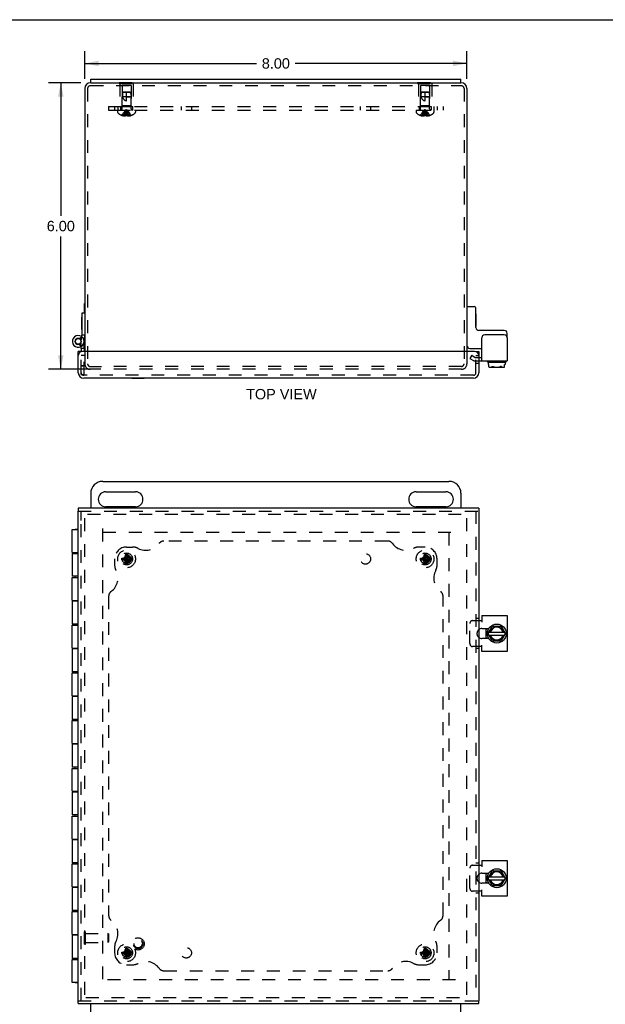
# Model space of a CAD drawing. Header units: inches. Extents: x 0 to 49, y 0 to 31.7.
# Tile 3 of 6: x 12.3 to 24.5, y 11.1 to 31.7. Entities that reach past the tile are written whole.
import ezdxf

# ---------------------------------------------------------------- set-up
doc = ezdxf.new("R2010")
doc.units = ezdxf.units.IN
doc.header["$LTSCALE"] = 2.697115
doc.header["$MEASUREMENT"] = 0
doc.linetypes.add('HIDDEN', pattern=[0.2, 0.1, -0.1])
doc.layers.get('0').update_dxf_attribs({"linetype": 'CONTINUOUS'})
for name, color, linetype in [('DEFAULT_2', 8, 'HIDDEN'), ('DIMENSIONS', 7, 'CONTINUOUS'), ('DOOR_ASSEMBLY', 7, 'CONTINUOUS'), ('SUBPANEL', 7, 'CONTINUOUS')]:
    doc.layers.add(name, color=color, linetype=linetype)
doc.styles.get("Standard").update_dxf_attribs({"font": 'arial.ttf'})
doc.dimstyles.new('DIMSTYLE_1', dxfattribs={"dimtxt": 0.216346, "dimasz": 0.288462, "dimexe": 0.09, "dimexo": 0.07, "dimgap": 0.0375, "dimtad": 0, "dimtih": 1, "dimtoh": 1, "dimzin": 4, "dimdsep": 46, "dimtxsty": 'Standard', "dimblk": '_FILLED', "dimblk1": '_FILLED', "dimblk2": '_FILLED', "dimcen": 0.09, "dimadec": 3, "dimazin": 1, "dimtfac": 1, "dimtdec": 3, "dimtofl": 0, "dimtmove": 0, "dimatfit": 3, "dimldrblk": '_FILLED', "dimfxl": 0, "dimtolj": 1, "dimtzin": 4, "dimarcsym": 0})

# ---------------------------------------------------------------- blocks, each defined once
blk = doc.blocks.new('_FILLED')
at = {"color": 0, "linetype": 'ByBlock'}
blk.add_solid([(0, 0), (-1, 0.2), (-1, -0.2)], dxfattribs=at)
blk = doc.blocks.new('*D4')
at = {"layer": 'DIMENSIONS', "color": 2, "linetype": 'Continuous'}
for p, q in [((13.54, 30.409), (12.86, 30.409)), ((13.12, 30.409), (13.12, 27.625)), ((13.12, 24.409), (13.12, 27.193)), ((13.77, 24.409), (12.86, 24.409))]:
    blk.add_line(p, q, dxfattribs=at)
at = {"layer": 'DIMENSIONS', "color": 2, "linetype": 'Continuous', "xscale": 0.2884615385, "yscale": 0.2884615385, "zscale": 0.2884615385}
for p, rotation in [((13.12, 30.409), 90), ((13.12, 24.409), 270)]:
    blk.add_blockref('_FILLED', p, dxfattribs=dict(at, rotation=rotation))
at = {"layer": 'DIMENSIONS', "color": 2, "linetype": 'Continuous', "insert": (13.12, 27.517), "char_height": 0.2163, "width": 0.58791, "attachment_point": 2, "line_spacing_factor": 0.9}
blk.add_mtext('6.00', dxfattribs=at)
blk = doc.blocks.new('*D10')
at = {"layer": 'DIMENSIONS', "color": 2, "linetype": 'Continuous'}
for p, q in [((13.622, 30.491), (13.622, 31.074)), ((21.622, 30.491), (21.622, 31.074)), ((13.622, 30.815), (17.219, 30.815)), ((21.622, 30.815), (18.024, 30.815))]:
    blk.add_line(p, q, dxfattribs=at)
at = {"layer": 'DIMENSIONS', "color": 2, "linetype": 'Continuous', "xscale": 0.2884615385, "yscale": 0.2884615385, "zscale": 0.2884615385, "rotation": 180}
blk.add_blockref('_FILLED', (13.622, 30.815), dxfattribs=at)
at = {"layer": 'DIMENSIONS', "color": 2, "linetype": 'Continuous', "xscale": 0.2884615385, "yscale": 0.2884615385, "zscale": 0.2884615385}
blk.add_blockref('_FILLED', (21.622, 30.815), dxfattribs=at)
at = {"layer": 'DIMENSIONS', "color": 2, "linetype": 'Continuous', "insert": (17.622, 30.923), "char_height": 0.2163, "width": 0.58791, "attachment_point": 2, "line_spacing_factor": 0.9}
blk.add_mtext('8.00', dxfattribs=at)

msp = doc.modelspace()

# ---------------------------------------------------------------- linework, layer by layer
at = {"color": 7, "linetype": 'Continuous'}
for p, q in [((0, 31.731), (49.038, 31.731)), ((13.747, 30.409), (13.747, 30.484)), ((13.747, 30.409), (21.497, 30.409)), ((21.497, 30.409), (21.497, 30.484)), ((13.618, 25.587), (13.618, 25.787)), ((13.618, 25.787), (13.622, 25.787)), ((21.632, 25.721), (21.772, 25.721)), ((21.812, 25.281), (21.812, 25.681)), ((21.817, 25.568), (21.812, 25.568)), ((21.817, 25.312), (21.817, 25.568)), ((21.817, 25.312), (21.812, 25.312)), ((22.405, 25.221), (21.872, 25.221)), ((22.465, 25.069), (22.465, 25.161)), ((21.682, 24.846), (21.934, 24.846)), ((21.872, 24.658), (21.934, 24.658)), ((22.049, 24.569), (22.049, 24.573)), ((22.059, 24.559), (22.435, 24.559)), ((22.067, 24.559), (22.067, 24.51)), ((22.426, 24.559), (22.426, 24.51)), ((22.445, 24.569), (22.445, 24.573)), ((22.067, 24.51), (22.084, 24.51)), ((22.084, 24.457), (22.084, 24.51)), ((22.387, 24.449), (22.106, 24.449)), ((22.409, 24.51), (22.426, 24.51)), ((22.409, 24.457), (22.409, 24.51)), ((13.997, 22.061), (21.247, 22.061)), ((13.747, 21.811), (13.747, 21.498)), ((14.059, 21.842), (14.684, 21.842)), ((20.559, 21.842), (21.184, 21.842)), ((21.497, 21.811), (21.497, 21.498)), ((14.684, 21.53), (14.059, 21.53)), ((21.184, 21.53), (20.559, 21.53)), ((22.028, 18.768), (22.028, 18.978)), ((22.069, 18.878), (22.153, 19.025)), ((22.162, 19.03), (22.331, 19.03)), ((22.34, 19.025), (22.424, 18.878)), ((22.153, 18.722), (22.069, 18.868)), ((22.084, 18.905), (22.409, 18.905)), ((22.084, 18.841), (22.409, 18.841)), ((22.424, 18.868), (22.34, 18.722)), ((22.331, 18.717), (22.162, 18.717)), ((22.028, 13.643), (22.028, 13.853)), ((22.069, 13.753), (22.153, 13.9)), ((22.162, 13.905), (22.331, 13.905)), ((22.34, 13.9), (22.424, 13.753)), ((22.153, 13.597), (22.069, 13.743)), ((22.084, 13.78), (22.409, 13.78)), ((22.084, 13.716), (22.409, 13.716)), ((22.424, 13.743), (22.34, 13.597)), ((22.331, 13.592), (22.162, 13.592)), ((13.747, 10.811), (13.747, 11.123)), ((21.497, 10.811), (21.497, 11.123))]:
    msp.add_line(p, q, dxfattribs=at)
at = {"color": 3, "linetype": 'Continuous'}
for p, q in [((13.747, 30.409), (13.742, 30.409)), ((13.747, 30.484), (21.497, 30.484)), ((21.502, 30.409), (21.497, 30.409)), ((13.622, 30.289), (13.622, 24.784)), ((21.622, 30.289), (21.622, 24.784)), ((21.934, 24.583), (21.934, 25.069)), ((22.405, 25.129), (21.994, 25.129)), ((22.465, 25.069), (22.465, 24.583)), ((21.872, 24.583), (22.465, 24.583)), ((21.934, 19.248), (22.465, 19.248)), ((21.934, 19.248), (21.934, 19.113)), ((22.465, 19.248), (22.465, 18.498)), ((21.872, 19.144), (21.934, 19.144)), ((21.937, 18.978), (22.079, 18.978)), ((22.079, 18.768), (21.937, 18.768)), ((21.934, 18.602), (21.872, 18.602)), ((21.934, 18.498), (21.934, 18.633)), ((22.465, 18.498), (21.934, 18.498)), ((21.934, 14.123), (22.465, 14.123)), ((21.934, 14.123), (21.934, 13.988)), ((22.465, 14.123), (22.465, 13.373)), ((21.872, 14.019), (21.934, 14.019)), ((21.937, 13.853), (22.079, 13.853)), ((22.079, 13.643), (21.937, 13.643)), ((21.934, 13.477), (21.872, 13.477)), ((21.934, 13.373), (21.934, 13.508)), ((22.465, 13.373), (21.934, 13.373))]:
    msp.add_line(p, q, dxfattribs=at)
at = {"color": 7, "linetype": 'Continuous'}
for points in [[(22.084, 24.457), (22.087, 24.456), (22.089, 24.455), (22.091, 24.455), (22.094, 24.454), (22.096, 24.454), (22.099, 24.453), (22.101, 24.453), (22.103, 24.453), (22.106, 24.453), (22.108, 24.453), (22.111, 24.452), (22.114, 24.453), (22.116, 24.453), (22.119, 24.453), (22.121, 24.453), (22.124, 24.453), (22.126, 24.454), (22.129, 24.454), (22.132, 24.455), (22.134, 24.456), (22.137, 24.457), (22.139, 24.458), (22.142, 24.459), (22.144, 24.461), (22.147, 24.462), (22.149, 24.464), (22.151, 24.467), (22.153, 24.469)], [(22.084, 24.457), (22.086, 24.456), (22.088, 24.455), (22.09, 24.454), (22.092, 24.453), (22.094, 24.452), (22.097, 24.451), (22.099, 24.451), (22.101, 24.45), (22.103, 24.45), (22.106, 24.449)], [(22.153, 24.469), (22.154, 24.47), (22.155, 24.47), (22.155, 24.471), (22.156, 24.471), (22.157, 24.471), (22.158, 24.471), (22.159, 24.471), (22.16, 24.47), (22.161, 24.47), (22.162, 24.469)], [(22.162, 24.469), (22.166, 24.466), (22.171, 24.464), (22.176, 24.462), (22.181, 24.46), (22.186, 24.459), (22.191, 24.458), (22.196, 24.457), (22.201, 24.456), (22.207, 24.455), (22.212, 24.454), (22.218, 24.454), (22.223, 24.453), (22.228, 24.453), (22.234, 24.453), (22.239, 24.453), (22.244, 24.452), (22.25, 24.452), (22.255, 24.453), (22.26, 24.453), (22.265, 24.453), (22.27, 24.453), (22.275, 24.454), (22.279, 24.454), (22.284, 24.455), (22.289, 24.455), (22.294, 24.456), (22.299, 24.457), (22.303, 24.458), (22.308, 24.459), (22.313, 24.461), (22.318, 24.462), (22.322, 24.464), (22.327, 24.467), (22.331, 24.469)], [(22.34, 24.469), (22.339, 24.47), (22.339, 24.47), (22.338, 24.471), (22.337, 24.471), (22.336, 24.471), (22.335, 24.471), (22.334, 24.471), (22.333, 24.47), (22.332, 24.47), (22.331, 24.469)], [(22.34, 24.469), (22.342, 24.467), (22.344, 24.464), (22.347, 24.462), (22.349, 24.46), (22.352, 24.459), (22.355, 24.457), (22.359, 24.456), (22.362, 24.455), (22.366, 24.454), (22.37, 24.453), (22.374, 24.453), (22.378, 24.453), (22.382, 24.452), (22.386, 24.453), (22.39, 24.453), (22.394, 24.453), (22.398, 24.454), (22.402, 24.455), (22.405, 24.456), (22.409, 24.457)], [(22.387, 24.449), (22.391, 24.45), (22.395, 24.451), (22.399, 24.452), (22.402, 24.454), (22.406, 24.455), (22.409, 24.457)]]:
    msp.add_lwpolyline(points, dxfattribs=at)
for centre in [(22.247, 18.873), (22.247, 13.748)]:
    msp.add_circle(centre, 0.198, dxfattribs=at)
at = {"color": 3, "linetype": 'Continuous'}
for centre, radius, start, end in [((13.742, 30.289), 0.12, 90, 180), ((21.502, 30.289), 0.12, 0, 90), ((21.994, 25.069), 0.06, 90, 180), ((22.405, 25.069), 0.06, 0, 90), ((21.937, 18.873), 0.105, 90, 128.2859), ((21.937, 18.873), 0.105, 231.7141, 270), ((21.937, 13.748), 0.105, 90, 128.2859), ((21.937, 13.748), 0.105, 231.7141, 270)]:
    msp.add_arc(centre, radius, start, end, dxfattribs=at)
at = {"color": 7, "linetype": 'Continuous'}
for centre, radius, start, end in [((21.632, 25.711), 0.01, 90, 180), ((21.772, 25.681), 0.04, 0, 90), ((21.872, 25.281), 0.06, 180, 270), ((22.405, 25.161), 0.06, 0, 90), ((21.682, 24.906), 0.06, 180, 270), ((22.059, 24.573), 0.01, 90, 180), ((22.059, 24.569), 0.01, 180, 270), ((22.435, 24.573), 0.01, 0, 90), ((22.435, 24.569), 0.01, 270, 360), ((13.997, 21.811), 0.25, 90, 180), ((21.247, 21.811), 0.25, 0, 90), ((14.059, 21.686), 0.156, 90, 270), ((14.684, 21.686), 0.156, 270, 90), ((20.559, 21.686), 0.156, 90, 270), ((21.184, 21.686), 0.156, 270, 90), ((22.247, 18.873), 0.234, 153.3658, 158.9605), ((22.247, 18.873), 0.144, 12.7971, 167.2029), ((22.247, 18.873), 0.133, 13.922, 166.078), ((22.162, 19.02), 0.01, 90, 150), ((22.331, 19.02), 0.01, 30, 90), ((22.247, 18.873), 0.234, 201.0395, 206.6342), ((22.077, 18.873), 0.01, 150, 210), ((22.247, 18.873), 0.144, 192.7971, 347.2029), ((22.247, 18.873), 0.133, 193.922, 346.078), ((22.416, 18.873), 0.01, 330, 30), ((22.162, 18.727), 0.01, 210, 270), ((22.331, 18.727), 0.01, 270, 330), ((22.247, 13.748), 0.234, 153.3658, 158.9605), ((22.247, 13.748), 0.144, 12.7971, 167.2029), ((22.247, 13.748), 0.133, 13.922, 166.078), ((22.162, 13.895), 0.01, 90, 150), ((22.331, 13.895), 0.01, 30, 90), ((22.247, 13.748), 0.234, 201.0395, 206.6342), ((22.077, 13.748), 0.01, 150, 210), ((22.247, 13.748), 0.144, 192.7971, 347.2029), ((22.247, 13.748), 0.133, 193.922, 346.078), ((22.416, 13.748), 0.01, 330, 30), ((22.162, 13.602), 0.01, 210, 270), ((22.331, 13.602), 0.01, 270, 330)]:
    msp.add_arc(centre, radius, start, end, dxfattribs=at)
at = {"layer": 'DEFAULT_2', "color": 8, "linetype": 'HIDDEN'}
for p, q in [((13.742, 30.349), (21.502, 30.349)), ((14.341, 30.414), (14.341, 30.393)), ((14.341, 30.414), (14.653, 30.414)), ((14.341, 30.393), (14.653, 30.393)), ((14.357, 30.393), (14.357, 29.914)), ((14.402, 30.351), (14.402, 29.924)), ((14.592, 30.351), (14.402, 30.351)), ((14.497, 30.414), (14.497, 30.393)), ((14.592, 30.351), (14.592, 29.924)), ((14.637, 30.393), (14.637, 29.914)), ((14.653, 30.414), (14.653, 30.393)), ((20.591, 30.414), (20.591, 30.393)), ((20.591, 30.414), (20.903, 30.414)), ((20.591, 30.393), (20.903, 30.393)), ((20.607, 30.393), (20.607, 29.914)), ((20.652, 30.351), (20.652, 29.924)), ((20.842, 30.351), (20.652, 30.351)), ((20.747, 30.414), (20.747, 30.393)), ((20.842, 30.351), (20.842, 29.924)), ((20.887, 30.393), (20.887, 29.914)), ((20.903, 30.414), (20.903, 30.393)), ((13.682, 30.289), (13.682, 24.521)), ((14.412, 30.204), (14.403, 30.114)), ((14.403, 29.867), (14.403, 30.114)), ((14.591, 30.114), (14.403, 30.114)), ((14.423, 30.214), (14.412, 30.204)), ((14.412, 30.204), (14.417, 30.209)), ((14.582, 30.204), (14.412, 30.204)), ((14.417, 30.209), (14.423, 30.214)), ((14.571, 30.214), (14.423, 30.214)), ((14.497, 30.034), (14.497, 30.214)), ((14.497, 30.114), (14.591, 30.114)), ((14.571, 30.214), (14.582, 30.204)), ((14.582, 30.204), (14.591, 30.114)), ((14.591, 29.867), (14.591, 30.114)), ((20.662, 30.204), (20.653, 30.114)), ((20.653, 29.867), (20.653, 30.114)), ((20.841, 30.114), (20.653, 30.114)), ((20.673, 30.214), (20.662, 30.204)), ((20.662, 30.204), (20.667, 30.209)), ((20.832, 30.204), (20.662, 30.204)), ((20.667, 30.209), (20.673, 30.214)), ((20.821, 30.214), (20.673, 30.214)), ((20.747, 30.034), (20.747, 30.214)), ((20.747, 30.114), (20.841, 30.114)), ((20.821, 30.214), (20.832, 30.204)), ((20.832, 30.204), (20.841, 30.114)), ((20.841, 29.867), (20.841, 30.114)), ((21.562, 30.289), (21.562, 24.521)), ((14.357, 29.914), (14.637, 29.914)), ((14.402, 29.924), (14.392, 29.914)), ((14.592, 29.924), (14.402, 29.924)), ((14.592, 29.924), (14.602, 29.914)), ((20.607, 29.914), (20.887, 29.914)), ((20.652, 29.924), (20.642, 29.914)), ((20.842, 29.924), (20.652, 29.924)), ((20.842, 29.924), (20.852, 29.914)), ((14.31, 29.839), (14.31, 29.792)), ((14.31, 29.839), (14.683, 29.839)), ((14.397, 29.726), (14.397, 29.726)), ((14.398, 29.726), (14.397, 29.726)), ((14.481, 29.726), (14.398, 29.726)), ((14.428, 29.726), (14.428, 29.716)), ((14.462, 29.726), (14.462, 29.711)), ((14.481, 29.726), (14.483, 29.748)), ((14.481, 29.726), (14.481, 29.716)), ((14.481, 29.726), (14.481, 29.726)), ((14.505, 29.79), (14.502, 29.811)), ((14.508, 29.769), (14.505, 29.79)), ((14.51, 29.748), (14.508, 29.77)), ((14.512, 29.726), (14.51, 29.748)), ((14.512, 29.726), (14.512, 29.716)), ((14.512, 29.726), (14.512, 29.726)), ((14.595, 29.726), (14.512, 29.726)), ((14.531, 29.726), (14.531, 29.711)), ((14.565, 29.726), (14.565, 29.716)), ((14.595, 29.726), (14.596, 29.726)), ((14.596, 29.726), (14.596, 29.726)), ((14.683, 29.839), (14.683, 29.792)), ((20.56, 29.839), (20.933, 29.839)), ((20.56, 29.839), (20.56, 29.792)), ((20.647, 29.726), (20.647, 29.726)), ((20.648, 29.726), (20.647, 29.726)), ((20.731, 29.726), (20.648, 29.726)), ((20.678, 29.726), (20.678, 29.716)), ((20.712, 29.726), (20.712, 29.711)), ((20.731, 29.726), (20.733, 29.748)), ((20.731, 29.726), (20.731, 29.726)), ((20.731, 29.726), (20.731, 29.716)), ((20.755, 29.79), (20.752, 29.811)), ((20.758, 29.769), (20.755, 29.79)), ((20.76, 29.748), (20.758, 29.77)), ((20.762, 29.726), (20.76, 29.748)), ((20.845, 29.726), (20.762, 29.726)), ((20.762, 29.726), (20.762, 29.716)), ((20.762, 29.726), (20.762, 29.726)), ((20.781, 29.726), (20.781, 29.711)), ((20.815, 29.726), (20.815, 29.716)), ((20.846, 29.726), (20.845, 29.726)), ((20.846, 29.726), (20.846, 29.726)), ((20.933, 29.839), (20.933, 29.792)), ((13.622, 24.784), (13.622, 24.521)), ((21.622, 24.784), (21.622, 24.521)), ((21.722, 24.701), (21.684, 24.636)), ((21.684, 24.636), (21.759, 24.593)), ((21.722, 24.701), (21.796, 24.658)), ((21.796, 24.658), (21.872, 24.658)), ((21.796, 24.583), (21.872, 24.583)), ((13.734, 24.469), (13.972, 24.469)), ((21.51, 24.409), (13.734, 24.409)), ((21.51, 24.469), (13.972, 24.469)), ((13.622, 11.308), (13.622, 21.351)), ((13.682, 21.373), (21.6, 21.373)), ((21.622, 11.308), (21.622, 21.313)), ((13.997, 11.631), (13.997, 21.134)), ((14.005, 20.998), (21.383, 20.998)), ((21.247, 20.99), (21.247, 11.631)), ((14.397, 20.451), (14.596, 20.42)), ((14.397, 20.451), (14.398, 20.451)), ((14.397, 20.42), (14.596, 20.451)), ((14.398, 20.42), (14.397, 20.42)), ((14.398, 20.451), (14.428, 20.451)), ((14.428, 20.42), (14.398, 20.42)), ((14.497, 20.436), (14.423, 20.436)), ((14.428, 20.451), (14.462, 20.471)), ((14.428, 20.451), (14.565, 20.42)), ((14.428, 20.42), (14.565, 20.451)), ((14.462, 20.401), (14.428, 20.42)), ((14.462, 20.471), (14.481, 20.504)), ((14.462, 20.401), (14.531, 20.471)), ((14.531, 20.401), (14.462, 20.471)), ((14.481, 20.337), (14.512, 20.535)), ((14.481, 20.534), (14.481, 20.535)), ((14.512, 20.337), (14.481, 20.535)), ((14.481, 20.504), (14.481, 20.534)), ((14.481, 20.367), (14.512, 20.504)), ((14.512, 20.367), (14.481, 20.504)), ((14.497, 20.342), (14.497, 20.436)), ((14.512, 20.535), (14.512, 20.534)), ((14.512, 20.534), (14.512, 20.504)), ((14.512, 20.504), (14.531, 20.471)), ((14.531, 20.471), (14.565, 20.451)), ((14.565, 20.42), (14.531, 20.401)), ((14.565, 20.451), (14.595, 20.451)), ((14.595, 20.42), (14.565, 20.42)), ((14.595, 20.451), (14.596, 20.451)), ((14.596, 20.42), (14.595, 20.42)), ((20.647, 20.42), (20.846, 20.451)), ((20.647, 20.451), (20.648, 20.451)), ((20.647, 20.451), (20.846, 20.42)), ((20.648, 20.42), (20.647, 20.42)), ((20.648, 20.451), (20.678, 20.451)), ((20.678, 20.42), (20.648, 20.42)), ((20.747, 20.436), (20.673, 20.436)), ((20.678, 20.451), (20.712, 20.471)), ((20.678, 20.42), (20.815, 20.451)), ((20.678, 20.451), (20.815, 20.42)), ((20.712, 20.401), (20.678, 20.42)), ((20.712, 20.471), (20.731, 20.504)), ((20.712, 20.401), (20.781, 20.471)), ((20.781, 20.401), (20.712, 20.471)), ((20.731, 20.337), (20.762, 20.535)), ((20.731, 20.534), (20.731, 20.535)), ((20.762, 20.337), (20.731, 20.535)), ((20.731, 20.504), (20.731, 20.534)), ((20.731, 20.367), (20.762, 20.504)), ((20.762, 20.367), (20.731, 20.504)), ((20.747, 20.342), (20.747, 20.436)), ((20.762, 20.535), (20.762, 20.534)), ((20.762, 20.534), (20.762, 20.504)), ((20.762, 20.504), (20.781, 20.471)), ((20.781, 20.471), (20.815, 20.451)), ((20.815, 20.42), (20.781, 20.401)), ((20.815, 20.451), (20.845, 20.451)), ((20.845, 20.42), (20.815, 20.42)), ((20.845, 20.451), (20.846, 20.451)), ((20.846, 20.42), (20.845, 20.42)), ((14.481, 20.367), (14.462, 20.401)), ((14.481, 20.337), (14.481, 20.367)), ((14.481, 20.337), (14.481, 20.337)), ((14.531, 20.401), (14.512, 20.367)), ((14.512, 20.367), (14.512, 20.337)), ((14.512, 20.337), (14.512, 20.337)), ((20.731, 20.367), (20.712, 20.401)), ((20.731, 20.337), (20.731, 20.367)), ((20.731, 20.337), (20.731, 20.337)), ((20.781, 20.401), (20.762, 20.367)), ((20.762, 20.367), (20.762, 20.337)), ((20.762, 20.337), (20.762, 20.337)), ((21.684, 18.662), (21.684, 19.084)), ((21.736, 19.144), (21.872, 19.144)), ((21.872, 18.602), (21.736, 18.602)), ((21.684, 13.537), (21.684, 13.959)), ((21.736, 14.019), (21.872, 14.019)), ((21.872, 13.477), (21.736, 13.477)), ((13.618, 12.37), (13.618, 12.626)), ((13.618, 12.626), (13.636, 12.626)), ((13.636, 12.37), (13.636, 12.626)), ((13.636, 12.592), (14.108, 12.592)), ((14.118, 12.582), (14.108, 12.592)), ((14.108, 12.592), (14.108, 12.404)), ((14.118, 12.582), (14.118, 12.414)), ((13.636, 12.404), (14.108, 12.404)), ((14.118, 12.414), (14.108, 12.404)), ((13.618, 12.37), (13.636, 12.37)), ((14.397, 12.201), (14.596, 12.17)), ((14.397, 12.201), (14.398, 12.201)), ((14.397, 12.17), (14.596, 12.201)), ((14.398, 12.17), (14.397, 12.17)), ((14.398, 12.201), (14.428, 12.201)), ((14.428, 12.17), (14.398, 12.17)), ((14.497, 12.186), (14.423, 12.186)), ((14.428, 12.201), (14.462, 12.221)), ((14.428, 12.201), (14.565, 12.17)), ((14.428, 12.17), (14.565, 12.201)), ((14.462, 12.151), (14.428, 12.17)), ((14.462, 12.221), (14.481, 12.254)), ((14.531, 12.151), (14.462, 12.221)), ((14.462, 12.151), (14.531, 12.221)), ((14.512, 12.087), (14.481, 12.285)), ((14.481, 12.284), (14.481, 12.285)), ((14.481, 12.087), (14.512, 12.285)), ((14.481, 12.254), (14.481, 12.284)), ((14.512, 12.117), (14.481, 12.254)), ((14.481, 12.117), (14.512, 12.254)), ((14.497, 12.092), (14.497, 12.186)), ((14.512, 12.285), (14.512, 12.284)), ((14.512, 12.284), (14.512, 12.254)), ((14.512, 12.254), (14.531, 12.221)), ((14.531, 12.221), (14.565, 12.201)), ((14.565, 12.17), (14.531, 12.151)), ((14.565, 12.201), (14.595, 12.201)), ((14.595, 12.17), (14.565, 12.17)), ((14.595, 12.201), (14.596, 12.201)), ((14.596, 12.17), (14.595, 12.17)), ((20.647, 12.17), (20.846, 12.201)), ((20.647, 12.201), (20.648, 12.201)), ((20.647, 12.201), (20.846, 12.17)), ((20.648, 12.17), (20.647, 12.17)), ((20.648, 12.201), (20.678, 12.201)), ((20.678, 12.17), (20.648, 12.17)), ((20.747, 12.186), (20.673, 12.186)), ((20.678, 12.201), (20.712, 12.221)), ((20.678, 12.17), (20.815, 12.201)), ((20.678, 12.201), (20.815, 12.17)), ((20.712, 12.151), (20.678, 12.17)), ((20.712, 12.221), (20.731, 12.254)), ((20.712, 12.221), (20.781, 12.151)), ((20.712, 12.151), (20.781, 12.221)), ((20.762, 12.087), (20.731, 12.285)), ((20.731, 12.284), (20.731, 12.285)), ((20.731, 12.087), (20.762, 12.285)), ((20.731, 12.254), (20.731, 12.284)), ((20.762, 12.117), (20.731, 12.254)), ((20.731, 12.117), (20.762, 12.254)), ((20.747, 12.092), (20.747, 12.186)), ((20.762, 12.285), (20.762, 12.284)), ((20.762, 12.284), (20.762, 12.254)), ((20.762, 12.254), (20.781, 12.221)), ((20.781, 12.221), (20.815, 12.201)), ((20.815, 12.17), (20.781, 12.151)), ((20.815, 12.201), (20.845, 12.201)), ((20.845, 12.17), (20.815, 12.17)), ((20.845, 12.201), (20.846, 12.201)), ((20.846, 12.17), (20.845, 12.17)), ((14.481, 12.117), (14.462, 12.151)), ((14.481, 12.087), (14.481, 12.117)), ((14.481, 12.087), (14.481, 12.087)), ((14.531, 12.151), (14.512, 12.117)), ((14.512, 12.117), (14.512, 12.087)), ((14.512, 12.087), (14.512, 12.087)), ((20.731, 12.117), (20.712, 12.151)), ((20.731, 12.087), (20.731, 12.117)), ((20.731, 12.087), (20.731, 12.087)), ((20.781, 12.151), (20.762, 12.117)), ((20.762, 12.117), (20.762, 12.087)), ((20.762, 12.087), (20.762, 12.087)), ((21.383, 11.623), (13.861, 11.623)), ((13.644, 11.248), (21.6, 11.248))]:
    msp.add_line(p, q, dxfattribs=at)
for points in [[(14.412, 30.204), (14.411, 30.193), (14.41, 30.181), (14.41, 30.169), (14.409, 30.157), (14.41, 30.146), (14.41, 30.135), (14.411, 30.124), (14.412, 30.114)], [(14.412, 30.114), (14.415, 30.107), (14.417, 30.1), (14.419, 30.093), (14.422, 30.087), (14.425, 30.082), (14.428, 30.077), (14.431, 30.072), (14.434, 30.067), (14.437, 30.064), (14.44, 30.06), (14.443, 30.057), (14.446, 30.054), (14.449, 30.051), (14.453, 30.049), (14.456, 30.046), (14.459, 30.044), (14.462, 30.042), (14.466, 30.041), (14.469, 30.039), (14.473, 30.038), (14.477, 30.037), (14.481, 30.036), (14.485, 30.035), (14.488, 30.034), (14.493, 30.034), (14.497, 30.034)], [(20.662, 30.204), (20.661, 30.193), (20.66, 30.181), (20.66, 30.169), (20.659, 30.157), (20.66, 30.146), (20.66, 30.135), (20.661, 30.124), (20.662, 30.114)], [(20.662, 30.114), (20.665, 30.107), (20.667, 30.1), (20.669, 30.093), (20.672, 30.087), (20.675, 30.082), (20.678, 30.077), (20.681, 30.072), (20.684, 30.067), (20.687, 30.064), (20.69, 30.06), (20.693, 30.057), (20.696, 30.054), (20.699, 30.051), (20.703, 30.049), (20.706, 30.046), (20.709, 30.044), (20.712, 30.042), (20.716, 30.041), (20.719, 30.039), (20.723, 30.038), (20.727, 30.037), (20.731, 30.036), (20.735, 30.035), (20.738, 30.034), (20.743, 30.034), (20.747, 30.034)], [(14.397, 29.726), (14.411, 29.748), (14.426, 29.77), (14.442, 29.79), (14.459, 29.811), (14.477, 29.83), (14.497, 29.85)], [(14.428, 29.726), (14.437, 29.748), (14.448, 29.769), (14.459, 29.79), (14.471, 29.811), (14.483, 29.83), (14.497, 29.85)], [(14.462, 29.711), (14.458, 29.711), (14.454, 29.711), (14.449, 29.712), (14.445, 29.712), (14.441, 29.713), (14.437, 29.714), (14.433, 29.715), (14.428, 29.716)], [(14.462, 29.726), (14.466, 29.748), (14.472, 29.769), (14.477, 29.79), (14.483, 29.811), (14.49, 29.83), (14.497, 29.85)], [(14.481, 29.716), (14.479, 29.715), (14.476, 29.714), (14.474, 29.713), (14.471, 29.712), (14.469, 29.712), (14.466, 29.711), (14.464, 29.711), (14.462, 29.711)], [(14.512, 29.726), (14.507, 29.726), (14.502, 29.726), (14.497, 29.726), (14.491, 29.726), (14.486, 29.726), (14.481, 29.726)], [(14.483, 29.748), (14.486, 29.77), (14.488, 29.79), (14.491, 29.811), (14.494, 29.83), (14.497, 29.85)], [(14.485, 29.769), (14.488, 29.79), (14.491, 29.811), (14.494, 29.83), (14.497, 29.85)], [(14.502, 29.811), (14.5, 29.83), (14.497, 29.85)], [(14.502, 29.811), (14.5, 29.83), (14.497, 29.85)], [(14.531, 29.726), (14.527, 29.748), (14.521, 29.769), (14.516, 29.79), (14.51, 29.811), (14.503, 29.83), (14.497, 29.85)], [(14.565, 29.726), (14.556, 29.748), (14.545, 29.769), (14.534, 29.79), (14.523, 29.811), (14.51, 29.83), (14.497, 29.85)], [(14.596, 29.726), (14.582, 29.748), (14.567, 29.77), (14.551, 29.79), (14.534, 29.811), (14.516, 29.83), (14.497, 29.85)], [(14.531, 29.711), (14.529, 29.711), (14.527, 29.711), (14.524, 29.712), (14.522, 29.712), (14.519, 29.713), (14.517, 29.714), (14.514, 29.715), (14.512, 29.716)], [(14.565, 29.716), (14.561, 29.715), (14.556, 29.714), (14.552, 29.713), (14.548, 29.712), (14.544, 29.712), (14.54, 29.711), (14.535, 29.711), (14.531, 29.711)], [(20.647, 29.726), (20.661, 29.748), (20.676, 29.77), (20.692, 29.79), (20.709, 29.811), (20.727, 29.83), (20.747, 29.85)], [(20.678, 29.726), (20.687, 29.748), (20.698, 29.769), (20.709, 29.79), (20.721, 29.811), (20.733, 29.83), (20.747, 29.85)], [(20.712, 29.711), (20.708, 29.711), (20.704, 29.711), (20.699, 29.712), (20.695, 29.712), (20.691, 29.713), (20.687, 29.714), (20.683, 29.715), (20.678, 29.716)], [(20.712, 29.726), (20.716, 29.748), (20.722, 29.769), (20.727, 29.79), (20.733, 29.811), (20.74, 29.83), (20.747, 29.85)], [(20.731, 29.716), (20.729, 29.715), (20.726, 29.714), (20.724, 29.713), (20.721, 29.712), (20.719, 29.712), (20.716, 29.711), (20.714, 29.711), (20.712, 29.711)], [(20.752, 29.726), (20.747, 29.726), (20.741, 29.726), (20.736, 29.726), (20.731, 29.726)], [(20.733, 29.748), (20.736, 29.77), (20.738, 29.79), (20.741, 29.811), (20.744, 29.83), (20.747, 29.85)], [(20.735, 29.769), (20.738, 29.79), (20.741, 29.811), (20.744, 29.83), (20.747, 29.85)], [(20.781, 29.726), (20.777, 29.748), (20.771, 29.769), (20.766, 29.79), (20.76, 29.811), (20.753, 29.83), (20.747, 29.85)], [(20.752, 29.811), (20.75, 29.83), (20.747, 29.85)], [(20.752, 29.811), (20.75, 29.83), (20.747, 29.85)], [(20.815, 29.726), (20.806, 29.748), (20.795, 29.769), (20.784, 29.79), (20.773, 29.811), (20.76, 29.83), (20.747, 29.85)], [(20.846, 29.726), (20.832, 29.748), (20.817, 29.77), (20.801, 29.79), (20.784, 29.811), (20.766, 29.83), (20.747, 29.85)], [(20.752, 29.726), (20.757, 29.726), (20.762, 29.726)], [(20.781, 29.711), (20.779, 29.711), (20.777, 29.711), (20.774, 29.712), (20.772, 29.712), (20.769, 29.713), (20.767, 29.714), (20.764, 29.715), (20.762, 29.716)], [(20.815, 29.716), (20.811, 29.715), (20.806, 29.714), (20.802, 29.713), (20.798, 29.712), (20.794, 29.712), (20.79, 29.711), (20.785, 29.711), (20.781, 29.711)], [(14.397, 20.436), (14.397, 20.438), (14.397, 20.441), (14.397, 20.444), (14.397, 20.446), (14.397, 20.449), (14.397, 20.451)], [(14.397, 20.42), (14.397, 20.423), (14.397, 20.425), (14.397, 20.428), (14.397, 20.431), (14.397, 20.433), (14.397, 20.436)], [(14.412, 20.433), (14.411, 20.429), (14.41, 20.424), (14.41, 20.42), (14.409, 20.415), (14.41, 20.41), (14.41, 20.404), (14.411, 20.399), (14.412, 20.394)], [(14.412, 20.433), (14.414, 20.433), (14.417, 20.434), (14.42, 20.435), (14.423, 20.436)], [(14.481, 20.535), (14.486, 20.535), (14.491, 20.535), (14.497, 20.535), (14.502, 20.535), (14.507, 20.535), (14.512, 20.535)], [(14.596, 20.451), (14.596, 20.449), (14.596, 20.446), (14.596, 20.444), (14.596, 20.441), (14.596, 20.438), (14.596, 20.436)], [(14.596, 20.436), (14.596, 20.433), (14.596, 20.431), (14.596, 20.428), (14.596, 20.425), (14.596, 20.423), (14.596, 20.42)], [(20.647, 20.436), (20.647, 20.438), (20.647, 20.441), (20.647, 20.444), (20.647, 20.446), (20.647, 20.449), (20.647, 20.451)], [(20.647, 20.42), (20.647, 20.423), (20.647, 20.425), (20.647, 20.428), (20.647, 20.431), (20.647, 20.433), (20.647, 20.436)], [(20.662, 20.433), (20.661, 20.429), (20.66, 20.424), (20.66, 20.42), (20.659, 20.415), (20.66, 20.41), (20.66, 20.404), (20.661, 20.399), (20.662, 20.394)], [(20.662, 20.433), (20.664, 20.433), (20.667, 20.434), (20.67, 20.435), (20.673, 20.436)], [(20.731, 20.535), (20.736, 20.535), (20.741, 20.535), (20.747, 20.535), (20.752, 20.535), (20.757, 20.535), (20.762, 20.535)], [(20.846, 20.451), (20.846, 20.449), (20.846, 20.446), (20.846, 20.444), (20.846, 20.441), (20.846, 20.438), (20.846, 20.436)], [(20.846, 20.436), (20.846, 20.433), (20.846, 20.431), (20.846, 20.428), (20.846, 20.425), (20.846, 20.423), (20.846, 20.42)], [(14.512, 20.337), (14.507, 20.336), (14.502, 20.336), (14.497, 20.336), (14.491, 20.336), (14.486, 20.336), (14.481, 20.337)], [(20.762, 20.337), (20.757, 20.336), (20.752, 20.336), (20.747, 20.336), (20.741, 20.336), (20.736, 20.336), (20.731, 20.337)], [(21.736, 19.144), (21.73, 19.144), (21.725, 19.143), (21.719, 19.141), (21.714, 19.139), (21.709, 19.135), (21.704, 19.131), (21.7, 19.127), (21.696, 19.122), (21.692, 19.116), (21.689, 19.111), (21.687, 19.104), (21.686, 19.098), (21.685, 19.091), (21.684, 19.084)], [(21.684, 18.662), (21.685, 18.655), (21.686, 18.649), (21.687, 18.642), (21.689, 18.636), (21.692, 18.63), (21.696, 18.625), (21.7, 18.62), (21.704, 18.615), (21.709, 18.611), (21.714, 18.608), (21.719, 18.605), (21.725, 18.604), (21.73, 18.602), (21.736, 18.602)], [(21.736, 14.019), (21.73, 14.019), (21.725, 14.018), (21.719, 14.016), (21.714, 14.014), (21.709, 14.01), (21.704, 14.006), (21.7, 14.002), (21.696, 13.997), (21.692, 13.991), (21.689, 13.986), (21.687, 13.979), (21.686, 13.973), (21.685, 13.966), (21.684, 13.959)], [(21.684, 13.537), (21.685, 13.53), (21.686, 13.524), (21.687, 13.517), (21.689, 13.511), (21.692, 13.505), (21.696, 13.5), (21.7, 13.495), (21.704, 13.49), (21.709, 13.486), (21.714, 13.483), (21.719, 13.48), (21.725, 13.479), (21.73, 13.477), (21.736, 13.477)], [(14.397, 12.186), (14.397, 12.188), (14.397, 12.191), (14.397, 12.194), (14.397, 12.196), (14.397, 12.199), (14.397, 12.201)], [(14.397, 12.17), (14.397, 12.173), (14.397, 12.175), (14.397, 12.178), (14.397, 12.181), (14.397, 12.183), (14.397, 12.186)], [(14.412, 12.183), (14.411, 12.179), (14.41, 12.174), (14.41, 12.17), (14.409, 12.165), (14.41, 12.16), (14.41, 12.154), (14.411, 12.149), (14.412, 12.144)], [(14.412, 12.183), (14.414, 12.183), (14.417, 12.184), (14.42, 12.185), (14.423, 12.186)], [(14.481, 12.285), (14.486, 12.285), (14.491, 12.285), (14.497, 12.285), (14.502, 12.285), (14.507, 12.285), (14.512, 12.285)], [(14.596, 12.201), (14.596, 12.199), (14.596, 12.196), (14.596, 12.194), (14.596, 12.191), (14.596, 12.188), (14.596, 12.186)], [(14.596, 12.186), (14.596, 12.183), (14.596, 12.181), (14.596, 12.178), (14.596, 12.175), (14.596, 12.173), (14.596, 12.17)], [(20.647, 12.186), (20.647, 12.188), (20.647, 12.191), (20.647, 12.194), (20.647, 12.196), (20.647, 12.199), (20.647, 12.201)], [(20.647, 12.17), (20.647, 12.173), (20.647, 12.175), (20.647, 12.178), (20.647, 12.181), (20.647, 12.183), (20.647, 12.186)], [(20.662, 12.183), (20.661, 12.179), (20.66, 12.174), (20.66, 12.17), (20.659, 12.165), (20.66, 12.16), (20.66, 12.154), (20.661, 12.149), (20.662, 12.144)], [(20.662, 12.183), (20.664, 12.183), (20.667, 12.184), (20.67, 12.185), (20.673, 12.186)], [(20.731, 12.285), (20.736, 12.285), (20.741, 12.285), (20.747, 12.285), (20.752, 12.285), (20.757, 12.285), (20.762, 12.285)], [(20.846, 12.201), (20.846, 12.199), (20.846, 12.196), (20.846, 12.194), (20.846, 12.191), (20.846, 12.188), (20.846, 12.186)], [(20.846, 12.186), (20.846, 12.183), (20.846, 12.181), (20.846, 12.178), (20.846, 12.175), (20.846, 12.173), (20.846, 12.17)], [(14.512, 12.087), (14.507, 12.086), (14.502, 12.086), (14.497, 12.086), (14.491, 12.086), (14.486, 12.086), (14.481, 12.087)], [(20.762, 12.087), (20.757, 12.086), (20.752, 12.086), (20.747, 12.086), (20.741, 12.086), (20.736, 12.086), (20.731, 12.087)]]:
    msp.add_lwpolyline(points, dxfattribs=at)
for centre, radius in [((14.497, 20.436), 0.186), ((14.497, 20.436), 0.094), ((20.747, 20.436), 0.186), ((20.747, 20.436), 0.094), ((14.497, 12.186), 0.186), ((14.497, 12.186), 0.094), ((20.747, 12.186), 0.186), ((20.747, 12.186), 0.094)]:
    msp.add_circle(centre, radius, dxfattribs=at)
for centre, radius, start, end in [((13.742, 30.289), 0.06, 90, 180), ((21.502, 30.289), 0.06, 0, 90), ((14.33, 29.792), 0.02, 180, 226.4862), ((14.497, 29.968), 0.262, 226.4862, 247.6643), ((14.374, 29.867), 0.0282, 270, 360), ((14.497, 29.968), 0.261, 247.9106, 254.8059), ((14.497, 29.968), 0.261, 285.1941, 292.0894), ((14.619, 29.867), 0.0282, 180, 270), ((14.497, 29.968), 0.262, 292.3357, 313.5138), ((14.663, 29.792), 0.02, 313.5138, 360), ((20.58, 29.792), 0.02, 180, 226.4862), ((20.747, 29.968), 0.262, 226.4862, 247.6643), ((20.624, 29.867), 0.0282, 270, 360), ((20.747, 29.968), 0.261, 247.9106, 254.8059), ((20.747, 29.968), 0.261, 285.1941, 292.0894), ((20.869, 29.867), 0.0282, 180, 270), ((20.747, 29.968), 0.262, 292.3357, 313.5138), ((20.913, 29.792), 0.02, 313.5138, 360), ((21.796, 24.658), 0.075, 240, 270), ((13.734, 24.521), 0.112, 180, 270), ((13.734, 24.521), 0.052, 180, 270), ((21.51, 24.521), 0.112, 270, 360), ((21.51, 24.521), 0.052, 270, 360), ((14.497, 20.436), 0.085, 270, 182.1618), ((14.497, 20.436), 0.074, 270, 180), ((20.747, 20.436), 0.085, 270, 182.1618), ((20.747, 20.436), 0.074, 270, 180), ((21.937, 18.873), 0.105, 128.2859, 231.7141), ((21.937, 13.748), 0.105, 128.2859, 231.7141), ((14.497, 12.186), 0.085, 270, 182.1618), ((14.497, 12.186), 0.074, 270, 180), ((20.747, 12.186), 0.085, 270, 182.1618), ((20.747, 12.186), 0.074, 270, 180)]:
    msp.add_arc(centre, radius, start, end, dxfattribs=at)
at = {"layer": 'DOOR_ASSEMBLY', "color": 7, "linetype": 'Continuous'}
for p, q in [((13.562, 25.587), (13.562, 25.124)), ((13.622, 25.587), (13.562, 25.587)), ((13.622, 25.587), (13.622, 25.124)), ((13.558, 25.241), (13.558, 25.497)), ((13.558, 25.497), (13.562, 25.497)), ((13.558, 25.241), (13.562, 25.241)), ((13.554, 25.094), (13.52, 25.045)), ((13.547, 24.986), (13.561, 25.124)), ((13.622, 25.124), (13.562, 25.124)), ((13.547, 24.784), (13.487, 24.784)), ((13.547, 24.842), (13.547, 24.887)), ((13.547, 24.842), (13.547, 24.784)), ((13.607, 24.842), (13.547, 24.842)), ((21.812, 24.784), (21.872, 24.784)), ((14.609, 24.219), (14.609, 24.224)), ((14.609, 24.219), (14.865, 24.219)), ((14.865, 24.219), (14.865, 24.224)), ((13.487, 21.498), (13.487, 21.438)), ((21.872, 21.498), (21.872, 21.438)), ((13.423, 21.056), (13.423, 21.061)), ((13.423, 21.061), (13.487, 21.061)), ((13.423, 20.553), (13.423, 20.569)), ((13.423, 20.049), (13.423, 20.073)), ((13.423, 19.553), (13.423, 19.569)), ((13.423, 19.049), (13.423, 19.073)), ((13.423, 18.553), (13.423, 18.569)), ((13.423, 18.049), (13.423, 18.073)), ((13.423, 17.553), (13.423, 17.569)), ((13.423, 17.049), (13.423, 17.073)), ((13.423, 16.553), (13.423, 16.569)), ((13.423, 16.049), (13.423, 16.073)), ((13.423, 15.553), (13.423, 15.569)), ((13.423, 15.049), (13.423, 15.073)), ((13.423, 14.553), (13.423, 14.569)), ((13.423, 14.049), (13.423, 14.073)), ((13.423, 13.553), (13.423, 13.569)), ((13.423, 13.049), (13.423, 13.073)), ((13.423, 12.553), (13.423, 12.569)), ((13.423, 12.049), (13.423, 12.069)), ((13.423, 11.561), (13.423, 11.566)), ((13.423, 11.561), (13.487, 11.561)), ((13.487, 11.123), (13.487, 11.183)), ((21.872, 11.123), (21.872, 11.183))]:
    msp.add_line(p, q, dxfattribs=at)
at = {"layer": 'DOOR_ASSEMBLY', "color": 8, "linetype": 'HIDDEN'}
for p, q in [((13.547, 24.887), (13.547, 24.993)), ((13.607, 24.98), (13.607, 24.993)), ((13.543, 24.885), (13.514, 24.937)), ((13.607, 24.842), (13.547, 24.842)), ((13.547, 24.336), (13.547, 24.784)), ((13.547, 24.297), (13.547, 24.784)), ((13.607, 24.297), (13.607, 24.784)), ((21.812, 24.336), (21.812, 24.784)), ((13.607, 24.697), (13.547, 24.697)), ((21.872, 24.688), (21.812, 24.688)), ((13.547, 24.487), (13.607, 24.487)), ((13.547, 24.484), (13.607, 24.484)), ((21.872, 24.532), (21.812, 24.532)), ((13.547, 24.297), (13.607, 24.297)), ((21.76, 24.284), (13.599, 24.284)), ((13.487, 21.438), (21.872, 21.438)), ((13.547, 11.183), (13.547, 21.438)), ((13.547, 21.241), (13.547, 21.431)), ((21.812, 21.438), (21.812, 11.183)), ((21.872, 19.186), (21.812, 19.186)), ((21.872, 18.561), (21.812, 18.561)), ((21.872, 14.061), (21.812, 14.061)), ((21.872, 13.436), (21.812, 13.436)), ((13.487, 11.183), (21.872, 11.183))]:
    msp.add_line(p, q, dxfattribs=at)
at = {"layer": 'DOOR_ASSEMBLY', "color": 3, "linetype": 'Continuous'}
for p, q in [((13.606, 24.98), (13.621, 25.119)), ((13.607, 24.842), (13.607, 24.98)), ((13.487, 24.336), (13.487, 24.784)), ((21.782, 24.784), (13.577, 24.784)), ((13.607, 24.842), (13.607, 24.784)), ((21.872, 24.784), (21.872, 24.336)), ((21.76, 24.224), (13.599, 24.224)), ((21.872, 21.498), (13.487, 21.498)), ((13.487, 11.183), (13.487, 21.438)), ((21.872, 21.438), (21.872, 11.183)), ((13.361, 20.569), (13.361, 21.056)), ((13.361, 21.056), (13.487, 21.056)), ((13.361, 20.569), (13.487, 20.569)), ((13.361, 20.553), (13.361, 20.073)), ((13.361, 20.553), (13.487, 20.553)), ((13.487, 20.073), (13.361, 20.073)), ((13.361, 19.569), (13.361, 20.049)), ((13.361, 20.049), (13.487, 20.049)), ((13.361, 19.569), (13.487, 19.569)), ((13.361, 19.553), (13.361, 19.073)), ((13.487, 19.553), (13.361, 19.553)), ((13.487, 19.073), (13.361, 19.073)), ((13.361, 18.569), (13.361, 19.049)), ((13.361, 19.049), (13.487, 19.049)), ((13.361, 18.569), (13.487, 18.569)), ((13.361, 18.553), (13.361, 18.073)), ((13.487, 18.553), (13.361, 18.553)), ((13.487, 18.073), (13.361, 18.073)), ((13.361, 17.569), (13.361, 18.049)), ((13.361, 18.049), (13.487, 18.049)), ((13.361, 17.569), (13.487, 17.569)), ((13.361, 17.553), (13.361, 17.073)), ((13.487, 17.553), (13.361, 17.553)), ((13.487, 17.073), (13.361, 17.073)), ((13.361, 16.569), (13.361, 17.049)), ((13.361, 17.049), (13.487, 17.049)), ((13.361, 16.569), (13.487, 16.569)), ((13.361, 16.553), (13.361, 16.073)), ((13.487, 16.553), (13.361, 16.553)), ((13.487, 16.073), (13.361, 16.073)), ((13.361, 15.569), (13.361, 16.049)), ((13.361, 16.049), (13.487, 16.049)), ((13.361, 15.569), (13.487, 15.569)), ((13.361, 15.553), (13.361, 15.073)), ((13.487, 15.553), (13.361, 15.553)), ((13.487, 15.073), (13.361, 15.073)), ((13.361, 14.569), (13.361, 15.049)), ((13.361, 15.049), (13.487, 15.049)), ((13.361, 14.569), (13.487, 14.569)), ((13.361, 14.553), (13.361, 14.073)), ((13.487, 14.553), (13.361, 14.553)), ((13.487, 14.073), (13.361, 14.073)), ((13.361, 13.569), (13.361, 14.049)), ((13.361, 14.049), (13.487, 14.049)), ((13.361, 13.569), (13.487, 13.569)), ((13.361, 13.553), (13.361, 13.073)), ((13.487, 13.553), (13.361, 13.553)), ((13.487, 13.073), (13.361, 13.073)), ((13.361, 12.569), (13.361, 13.049)), ((13.361, 13.049), (13.487, 13.049)), ((13.361, 12.569), (13.487, 12.569)), ((13.361, 12.553), (13.361, 12.069)), ((13.487, 12.553), (13.361, 12.553)), ((13.487, 12.069), (13.361, 12.069)), ((13.361, 11.566), (13.361, 12.049)), ((13.361, 12.049), (13.487, 12.049)), ((13.487, 11.566), (13.361, 11.566)), ((13.487, 11.123), (21.872, 11.123))]:
    msp.add_line(p, q, dxfattribs=at)
at = {"layer": 'DOOR_ASSEMBLY', "color": 7, "linetype": 'Continuous'}
msp.add_circle((13.484, 24.993), 0.0615, dxfattribs=at)
at = {"layer": 'DOOR_ASSEMBLY', "color": 8, "linetype": 'HIDDEN'}
for radius in [0.128, 0.0981, 0.094, 0.084]:
    msp.add_circle((14.737, 12.373), radius, dxfattribs=at)
at = {"layer": 'DOOR_ASSEMBLY', "color": 3, "linetype": 'Continuous'}
for centre, radius, start, end in [((13.484, 24.993), 0.123, 55.4958, 354), ((13.484, 24.993), 0.123, 53.1674, 55.4923), ((13.532, 25.129), 0.09, 354, 356.9958), ((13.577, 24.694), 0.09, 90, 180), ((21.782, 24.694), 0.09, 0, 90), ((13.599, 24.336), 0.112, 180, 270), ((21.76, 24.336), 0.112, 270, 360)]:
    msp.add_arc(centre, radius, start, end, dxfattribs=at)
at = {"layer": 'DOOR_ASSEMBLY', "color": 7, "linetype": 'Continuous'}
msp.add_arc((13.484, 24.993), 0.063, 359.9, 354, dxfattribs=at)
at = {"layer": 'DOOR_ASSEMBLY', "color": 8, "linetype": 'HIDDEN'}
for centre, radius, start, end in [((13.484, 24.993), 0.123, 55.4923, 55.4958), ((13.484, 24.993), 0.123, 359.9, 53.1674), ((13.599, 24.336), 0.052, 180, 270), ((21.76, 24.336), 0.052, 270, 360)]:
    msp.add_arc(centre, radius, start, end, dxfattribs=at)
at = {"layer": 'SUBPANEL', "color": 8, "linetype": 'HIDDEN'}
for p, q in [((14.122, 29.914), (14.122, 29.839)), ((14.122, 29.914), (21.122, 29.914)), ((14.247, 29.914), (14.247, 29.839)), ((14.316, 29.914), (14.316, 29.839)), ((14.372, 29.914), (14.372, 29.839)), ((14.622, 29.914), (14.622, 29.839)), ((15.638, 29.914), (15.638, 29.839)), ((15.856, 29.914), (15.856, 29.839)), ((19.388, 29.914), (19.388, 29.839)), ((19.606, 29.914), (19.606, 29.839)), ((20.622, 29.914), (20.622, 29.839)), ((20.872, 29.914), (20.872, 29.839)), ((20.928, 29.914), (20.928, 29.839)), ((20.997, 29.914), (20.997, 29.839)), ((21.122, 29.914), (21.122, 29.839)), ((14.122, 29.839), (21.122, 29.839)), ((14.497, 20.686), (14.622, 20.686)), ((19.964, 20.811), (15.279, 20.811)), ((20.747, 20.686), (20.622, 20.686)), ((14.247, 20.436), (14.247, 20.311)), ((20.997, 20.311), (20.997, 20.436)), ((14.122, 19.653), (14.122, 12.969)), ((21.122, 12.969), (21.122, 19.653)), ((14.247, 12.311), (14.247, 12.186)), ((20.997, 12.186), (20.997, 12.311)), ((14.497, 11.936), (14.622, 11.936)), ((15.279, 11.811), (19.964, 11.811)), ((20.622, 11.936), (20.747, 11.936))]:
    msp.add_line(p, q, dxfattribs=at)
for centre, radius in [((14.497, 20.436), 0.125), ((19.497, 20.436), 0.109), ((20.747, 20.436), 0.125), ((14.497, 12.186), 0.125), ((15.747, 12.186), 0.109), ((20.747, 12.186), 0.125)]:
    msp.add_circle(centre, radius, dxfattribs=at)
for centre, radius, start, end in [((14.497, 20.436), 0.25, 90, 180), ((14.622, 20.436), 0.25, 62.1089, 90), ((14.899, 20.961), 0.344, 242.1089, 324.1013), ((15.279, 20.686), 0.125, 90, 144.1013), ((19.964, 20.686), 0.125, 35.8987, 90), ((20.344, 20.961), 0.344, 215.8987, 297.8911), ((20.622, 20.436), 0.25, 90, 117.8911), ((20.747, 20.436), 0.25, 0, 90), ((14.497, 20.311), 0.25, 180, 207.8911), ((20.747, 20.311), 0.25, 332.1089, 360), ((13.972, 20.033), 0.344, 305.8987, 27.8911), ((21.272, 20.033), 0.344, 152.1089, 234.1013), ((14.247, 19.653), 0.125, 125.8987, 180), ((20.997, 19.653), 0.125, 0, 54.1013), ((14.247, 12.969), 0.125, 180, 234.1013), ((13.972, 12.589), 0.344, 332.1089, 54.1013), ((21.272, 12.589), 0.344, 125.8987, 207.8911), ((20.997, 12.969), 0.125, 305.8987, 360), ((14.497, 12.311), 0.25, 152.1089, 180), ((20.747, 12.311), 0.25, 0, 27.8911), ((14.497, 12.186), 0.25, 180, 270), ((20.747, 12.186), 0.25, 270, 360), ((14.622, 12.186), 0.25, 270, 297.8911), ((14.899, 11.661), 0.344, 35.8987, 117.8911), ((20.344, 11.661), 0.344, 62.1089, 144.1013), ((20.622, 12.186), 0.25, 242.1089, 270), ((15.279, 11.936), 0.125, 215.8987, 270), ((19.964, 11.936), 0.125, 270, 324.1013)]:
    msp.add_arc(centre, radius, start, end, dxfattribs=at)

# ---------------------------------------------------------------- texts
at = {"layer": 'DIMENSIONS', "color": 2, "linetype": 'Continuous', "insert": (17.738, 23.996), "char_height": 0.2163, "width": 1.47421, "attachment_point": 2, "line_spacing_factor": 0.9}
msp.add_mtext('TOP VIEW', dxfattribs=at)

# ---------------------------------------------------------------- dimensions: what is measured, and where the dimension line sits
at = {"layer": 'DIMENSIONS', "color": 2, "linetype": 'Continuous'}
dim = msp.add_linear_dim(base=(21.622, 30.815), p1=(13.622, 30.421), p2=(21.622, 30.421), dimstyle='DIMSTYLE_1', dxfattribs=at)
dim.commit()
dim.dimension.update_dxf_attribs({"geometry": '*D10', "text_midpoint": (17.62, 30.814), "dimtype": 160})
dim = msp.add_linear_dim(base=(13.12, 24.409), p1=(13.61, 30.409), p2=(13.84, 24.409), angle=270, dimstyle='DIMSTYLE_1', dxfattribs=at)
dim.commit()
dim.dimension.update_dxf_attribs({"geometry": '*D4', "text_midpoint": (13.119, 27.408), "dimtype": 160})

doc.saveas('drawing.dxf')
